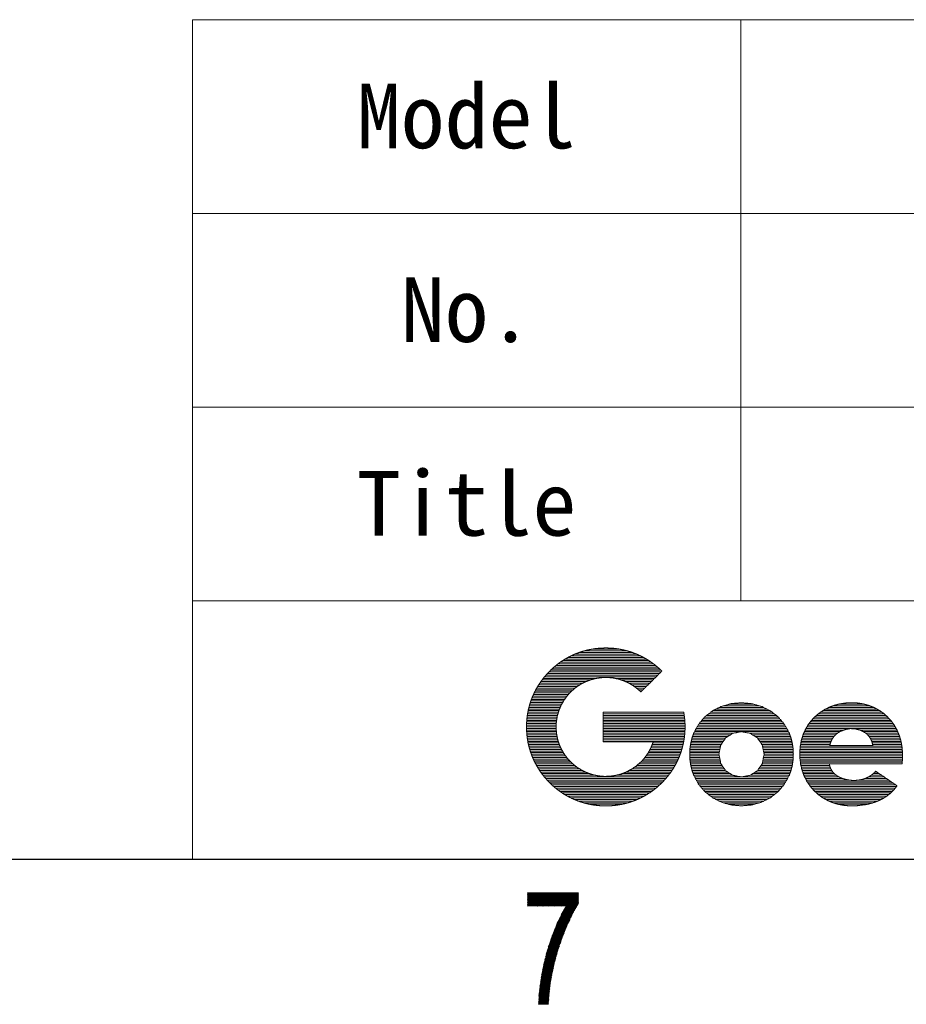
# Model space of a CAD drawing. Header units: millimetres. Extents: x 0 to 420, y 0 to 297.
# Tile 21 of 44: x 309 to 336, y 5 to 36. Entities that reach past the tile are written whole.
import ezdxf

# ---------------------------------------------------------------- set-up
doc = ezdxf.new("R2010")
doc.units = ezdxf.units.MM
doc.layers.add('1', color=7, linetype='Continuous', true_color=0xffffff)
doc.layers.add('171', color=7, linetype='Continuous', true_color=0xffffff)
doc.styles.add('仿宋', font='simfang.ttf')

# ---------------------------------------------------------------- blocks, each defined once
blk = doc.blocks.new('TabularNote1')
at = {"layer": '1', "color": 250, "linetype": 'Continuous', "lineweight": 18}
for p, q in [((314, 36), (331, 36)), ((314, 36), (314, 30)), ((331, 36), (331, 30)), ((331, 36), (367, 36)), ((314, 30), (331, 30)), ((314, 30), (314, 24)), ((331, 30), (367, 30)), ((331, 30), (331, 24)), ((314, 24), (331, 24)), ((314, 24), (314, 18)), ((331, 24), (367, 24)), ((331, 24), (331, 18)), ((314, 18), (331, 18)), ((331, 18), (367, 18))]:
    blk.add_line(p, q, dxfattribs=at)
at = {"layer": '171', "color": 250, "linetype": 'Continuous', "lineweight": 13, "char_height": 2, "attachment_point": 5, "line_spacing_factor": 1.150119, "style": '仿宋'}
for s, insert in [('Model', (322.5, 33)), ('No.', (322.5, 27)), ('Title', (322.5, 21))]:
    blk.add_mtext(s, dxfattribs=dict(at, insert=insert))
blk = doc.blocks.new('TabularNote4')
at = {"layer": '1', "color": 250, "linetype": 'Continuous', "lineweight": 18}
for p, q in [((314, 18), (367, 18)), ((314, 18), (314, 10)), ((314, 10), (367, 10))]:
    blk.add_line(p, q, dxfattribs=at)

msp = doc.modelspace()

# ---------------------------------------------------------------- linework, layer by layer
at = {"layer": '1', "color": 18, "linetype": 'Continuous', "lineweight": 13}
for p, q in [((326.358, 16.496), (327.268, 16.496)), ((325.559, 16.196), (328.068, 16.196)), ((325.648, 16.246), (327.981, 16.246)), ((325.747, 16.296), (327.884, 16.296)), ((325.858, 16.346), (327.772, 16.346)), ((325.987, 16.396), (327.642, 16.396)), ((326.145, 16.446), (327.487, 16.446)), ((325.155, 15.896), (328.474, 15.896)), ((325.211, 15.946), (328.417, 15.946)), ((325.272, 15.996), (328.358, 15.996)), ((325.336, 16.046), (328.292, 16.046)), ((325.404, 16.096), (328.224, 16.096)), ((325.479, 16.146), (328.15, 16.146)), ((324.876, 15.596), (326.516, 15.596)), ((324.916, 15.646), (328.376, 15.646)), ((324.959, 15.696), (328.426, 15.696)), ((325.004, 15.746), (328.476, 15.746)), ((325.052, 15.796), (328.527, 15.796)), ((325.101, 15.846), (328.527, 15.846)), ((327.104, 15.596), (328.325, 15.596)), ((324.674, 15.296), (325.863, 15.296)), ((324.704, 15.346), (325.932, 15.346)), ((324.734, 15.396), (326.006, 15.396)), ((324.767, 15.446), (326.097, 15.446)), ((324.801, 15.496), (326.197, 15.496)), ((324.838, 15.546), (326.328, 15.546)), ((327.297, 15.546), (328.275, 15.546)), ((327.431, 15.496), (328.225, 15.496)), ((327.534, 15.446), (328.175, 15.446)), ((327.62, 15.396), (328.124, 15.396)), ((327.699, 15.346), (328.074, 15.346)), ((327.764, 15.296), (328.024, 15.296)), ((324.511, 14.946), (325.537, 14.946)), ((324.529, 14.996), (325.573, 14.996)), ((324.55, 15.046), (325.61, 15.046)), ((324.572, 15.096), (325.654, 15.096)), ((324.595, 15.146), (325.699, 15.146)), ((324.621, 15.196), (325.747, 15.196)), ((324.646, 15.246), (325.805, 15.246)), ((327.825, 15.246), (327.974, 15.246)), ((327.882, 15.196), (327.923, 15.196)), ((324.42, 14.646), (325.38, 14.646)), ((324.432, 14.696), (325.401, 14.696)), ((324.445, 14.746), (325.421, 14.746)), ((324.46, 14.796), (325.448, 14.796)), ((324.476, 14.846), (325.476, 14.846)), ((324.492, 14.896), (325.504, 14.896)), ((330.234, 14.646), (331.805, 14.646)), ((330.334, 14.696), (331.705, 14.696)), ((330.461, 14.746), (331.577, 14.746)), ((330.638, 14.796), (331.399, 14.796)), ((333.633, 14.646), (335.216, 14.646)), ((333.732, 14.696), (335.121, 14.696)), ((333.863, 14.746), (334.995, 14.746)), ((334.037, 14.796), (334.825, 14.796)), ((324.37, 14.346), (325.298, 14.346)), ((324.376, 14.396), (325.306, 14.396)), ((324.382, 14.446), (325.317, 14.446)), ((324.39, 14.496), (325.331, 14.496)), ((324.399, 14.546), (325.345, 14.546)), ((324.409, 14.596), (325.359, 14.596)), ((326.729, 14.546), (329.23, 14.546)), ((326.729, 14.496), (329.239, 14.496)), ((326.729, 14.446), (329.247, 14.446)), ((326.729, 14.396), (329.253, 14.396)), ((326.729, 14.346), (329.259, 14.346)), ((329.837, 14.346), (332.204, 14.346)), ((329.88, 14.396), (332.161, 14.396)), ((329.939, 14.446), (332.102, 14.446)), ((330.003, 14.496), (332.037, 14.496)), ((330.068, 14.546), (331.972, 14.546)), ((330.134, 14.596), (331.905, 14.596)), ((333.24, 14.346), (335.599, 14.346)), ((333.288, 14.396), (335.553, 14.396)), ((333.343, 14.446), (335.499, 14.446)), ((333.403, 14.496), (335.441, 14.496)), ((333.469, 14.546), (335.375, 14.546)), ((333.546, 14.596), (335.302, 14.596)), ((324.357, 14.096), (325.276, 14.096)), ((324.357, 14.046), (325.276, 14.046)), ((324.358, 14.146), (325.278, 14.146)), ((324.359, 14.196), (325.28, 14.196)), ((324.362, 14.246), (325.282, 14.246)), ((324.365, 14.296), (325.29, 14.296)), ((326.729, 14.296), (329.263, 14.296)), ((326.729, 14.246), (329.267, 14.246)), ((326.729, 14.196), (329.269, 14.196)), ((326.729, 14.146), (329.271, 14.146)), ((326.729, 14.096), (329.272, 14.096)), ((326.729, 14.046), (329.271, 14.046)), ((329.621, 14.046), (332.422, 14.046)), ((329.648, 14.096), (332.394, 14.096)), ((329.675, 14.146), (332.367, 14.146)), ((329.708, 14.196), (332.333, 14.196)), ((329.751, 14.246), (332.29, 14.246)), ((329.794, 14.296), (332.247, 14.296)), ((333.022, 14.046), (335.813, 14.046)), ((333.052, 14.096), (335.785, 14.096)), ((333.081, 14.146), (335.756, 14.146)), ((333.116, 14.196), (335.72, 14.196)), ((333.155, 14.246), (335.684, 14.246)), ((333.193, 14.296), (335.645, 14.296)), ((324.359, 13.996), (325.28, 13.996)), ((324.361, 13.946), (325.283, 13.946)), ((324.364, 13.896), (325.287, 13.896)), ((324.369, 13.846), (325.296, 13.846)), ((324.375, 13.796), (325.305, 13.796)), ((324.381, 13.746), (325.315, 13.746)), ((326.729, 13.996), (329.27, 13.996)), ((326.729, 13.946), (329.267, 13.946)), ((326.729, 13.896), (329.264, 13.896)), ((326.729, 13.846), (329.259, 13.846)), ((326.729, 13.796), (329.253, 13.796)), ((326.729, 13.746), (329.247, 13.746)), ((329.487, 13.746), (330.525, 13.746)), ((329.504, 13.796), (330.597, 13.796)), ((329.522, 13.846), (330.675, 13.846)), ((329.54, 13.896), (330.756, 13.896)), ((329.566, 13.946), (332.477, 13.946)), ((329.593, 13.996), (332.449, 13.996)), ((331.285, 13.896), (332.503, 13.896)), ((331.367, 13.846), (332.521, 13.846)), ((331.445, 13.796), (332.539, 13.796)), ((331.518, 13.746), (332.556, 13.746)), ((332.899, 13.746), (333.853, 13.746)), ((332.914, 13.796), (333.889, 13.796)), ((332.93, 13.846), (333.935, 13.846)), ((332.951, 13.896), (333.995, 13.896)), ((332.973, 13.946), (334.072, 13.946)), ((332.995, 13.996), (334.193, 13.996)), ((334.693, 13.996), (335.841, 13.996)), ((334.793, 13.946), (335.863, 13.946)), ((334.875, 13.896), (335.884, 13.896)), ((334.931, 13.846), (335.905, 13.846)), ((334.976, 13.796), (335.922, 13.796)), ((335.01, 13.746), (335.937, 13.746)), ((324.389, 13.696), (325.326, 13.696)), ((324.397, 13.646), (325.342, 13.646)), ((324.407, 13.596), (325.359, 13.596)), ((324.418, 13.546), (325.375, 13.546)), ((324.43, 13.496), (325.397, 13.496)), ((324.443, 13.446), (325.419, 13.446)), ((326.729, 13.696), (329.24, 13.696)), ((326.729, 13.646), (329.231, 13.646)), ((328.212, 13.446), (329.186, 13.446)), ((328.233, 13.496), (329.198, 13.496)), ((328.254, 13.546), (329.21, 13.546)), ((328.272, 13.596), (329.222, 13.596)), ((329.427, 13.446), (330.362, 13.446)), ((329.435, 13.496), (330.372, 13.496)), ((329.442, 13.546), (330.389, 13.546)), ((329.449, 13.596), (330.423, 13.596)), ((329.462, 13.646), (330.457, 13.646)), ((329.474, 13.696), (330.491, 13.696)), ((331.552, 13.696), (332.569, 13.696)), ((331.587, 13.646), (332.582, 13.646)), ((331.621, 13.596), (332.594, 13.596)), ((331.655, 13.546), (332.602, 13.546)), ((331.672, 13.496), (332.609, 13.496)), ((331.682, 13.446), (332.617, 13.446)), ((332.839, 13.446), (336, 13.446)), ((332.843, 13.496), (335.993, 13.496)), ((332.852, 13.546), (333.766, 13.546)), ((332.862, 13.596), (333.78, 13.596)), ((332.871, 13.646), (333.799, 13.646)), ((332.883, 13.696), (333.822, 13.696)), ((335.036, 13.696), (335.952, 13.696)), ((335.059, 13.646), (335.966, 13.646)), ((335.072, 13.596), (335.975, 13.596)), ((335.084, 13.546), (335.984, 13.546)), ((324.458, 13.396), (325.442, 13.396)), ((324.472, 13.346), (325.47, 13.346)), ((324.49, 13.296), (325.5, 13.296)), ((324.507, 13.246), (325.531, 13.246)), ((324.526, 13.196), (325.566, 13.196)), ((324.547, 13.146), (325.605, 13.146)), ((328.025, 13.146), (329.082, 13.146)), ((328.063, 13.196), (329.103, 13.196)), ((328.098, 13.246), (329.121, 13.246)), ((328.13, 13.296), (329.139, 13.296)), ((328.16, 13.346), (329.156, 13.346)), ((328.186, 13.396), (329.171, 13.396)), ((329.416, 13.246), (330.323, 13.246)), ((329.418, 13.296), (330.333, 13.296)), ((329.418, 13.196), (330.333, 13.196)), ((329.42, 13.346), (330.342, 13.346)), ((329.42, 13.146), (330.342, 13.146)), ((329.423, 13.396), (330.352, 13.396)), ((331.692, 13.396), (332.621, 13.396)), ((331.701, 13.346), (332.623, 13.346)), ((331.701, 13.146), (332.623, 13.146)), ((331.711, 13.296), (332.626, 13.296)), ((331.711, 13.196), (332.626, 13.196)), ((331.721, 13.246), (332.628, 13.246)), ((332.828, 13.296), (336.011, 13.296)), ((332.829, 13.246), (336.013, 13.246)), ((332.83, 13.196), (336.013, 13.196)), ((332.831, 13.346), (336.007, 13.346)), ((332.832, 13.146), (336.011, 13.146)), ((332.835, 13.396), (336.003, 13.396)), ((324.568, 13.096), (325.644, 13.096)), ((324.591, 13.046), (325.691, 13.046)), ((324.616, 12.996), (325.741, 12.996)), ((324.641, 12.946), (325.793, 12.946)), ((324.67, 12.896), (325.855, 12.896)), ((324.698, 12.846), (325.917, 12.846)), ((327.708, 12.846), (328.93, 12.846)), ((327.776, 12.896), (328.959, 12.896)), ((327.833, 12.946), (328.987, 12.946)), ((327.89, 12.996), (329.012, 12.996)), ((327.94, 13.046), (329.038, 13.046)), ((327.984, 13.096), (329.06, 13.096)), ((329.423, 13.096), (330.352, 13.096)), ((329.427, 13.046), (330.361, 13.046)), ((329.435, 12.996), (330.371, 12.996)), ((329.442, 12.946), (330.386, 12.946)), ((329.45, 12.896), (330.419, 12.896)), ((329.462, 12.846), (330.453, 12.846)), ((331.59, 12.846), (332.581, 12.846)), ((331.624, 12.896), (332.594, 12.896)), ((331.658, 12.946), (332.602, 12.946)), ((331.673, 12.996), (332.609, 12.996)), ((331.682, 13.046), (332.616, 13.046)), ((331.692, 13.096), (332.621, 13.096)), ((332.834, 13.096), (336.009, 13.096)), ((332.841, 13.046), (336.006, 13.046)), ((332.848, 12.996), (336.003, 12.996)), ((332.855, 12.946), (336, 12.946)), ((332.863, 12.896), (333.755, 12.896)), ((332.876, 12.846), (333.768, 12.846)), ((324.729, 12.796), (325.996, 12.796)), ((324.762, 12.746), (326.076, 12.746)), ((324.795, 12.696), (326.182, 12.696)), ((324.832, 12.646), (326.308, 12.646)), ((324.869, 12.596), (326.488, 12.596)), ((324.91, 12.546), (328.719, 12.546)), ((327.147, 12.596), (328.759, 12.596)), ((327.323, 12.646), (328.797, 12.646)), ((327.452, 12.696), (328.834, 12.696)), ((327.548, 12.746), (328.867, 12.746)), ((327.635, 12.796), (328.9, 12.796)), ((329.475, 12.796), (330.487, 12.796)), ((329.487, 12.746), (330.521, 12.746)), ((329.504, 12.696), (330.589, 12.696)), ((329.522, 12.646), (330.667, 12.646)), ((329.54, 12.596), (330.745, 12.596)), ((329.566, 12.546), (330.999, 12.546)), ((331.038, 12.546), (332.476, 12.546)), ((331.296, 12.596), (332.502, 12.596)), ((331.375, 12.646), (332.521, 12.646)), ((331.454, 12.696), (332.539, 12.696)), ((331.522, 12.746), (332.556, 12.746)), ((331.556, 12.796), (332.569, 12.796)), ((332.888, 12.796), (333.789, 12.796)), ((332.901, 12.746), (333.817, 12.746)), ((332.918, 12.696), (333.853, 12.696)), ((332.937, 12.646), (333.9, 12.646)), ((332.956, 12.596), (333.96, 12.596)), ((332.977, 12.546), (334.039, 12.546)), ((334.963, 12.546), (335.435, 12.546)), ((335.042, 12.596), (335.361, 12.596)), ((335.102, 12.646), (335.288, 12.646)), ((335.153, 12.696), (335.214, 12.696)), ((324.951, 12.496), (328.677, 12.496)), ((324.996, 12.446), (328.633, 12.446)), ((325.043, 12.396), (328.585, 12.396)), ((325.093, 12.346), (328.536, 12.346)), ((325.146, 12.296), (328.482, 12.296)), ((325.202, 12.246), (328.427, 12.246)), ((329.594, 12.496), (332.449, 12.496)), ((329.621, 12.446), (332.421, 12.446)), ((329.648, 12.396), (332.394, 12.396)), ((329.676, 12.346), (332.366, 12.346)), ((329.709, 12.296), (332.333, 12.296)), ((329.751, 12.246), (332.29, 12.246)), ((333.003, 12.496), (334.15, 12.496)), ((333.029, 12.446), (334.359, 12.446)), ((333.056, 12.396), (335.655, 12.396)), ((333.089, 12.346), (335.729, 12.346)), ((333.123, 12.296), (335.803, 12.296)), ((333.159, 12.246), (335.825, 12.246)), ((334.659, 12.446), (335.582, 12.446)), ((334.852, 12.496), (335.508, 12.496)), ((325.261, 12.196), (328.367, 12.196)), ((325.325, 12.146), (328.304, 12.146)), ((325.392, 12.096), (328.236, 12.096)), ((325.467, 12.046), (328.162, 12.046)), ((325.546, 11.996), (328.084, 11.996)), ((325.632, 11.946), (327.996, 11.946)), ((325.729, 11.896), (327.899, 11.896)), ((329.794, 12.196), (332.248, 12.196)), ((329.836, 12.146), (332.205, 12.146)), ((329.879, 12.096), (332.162, 12.096)), ((329.937, 12.046), (332.103, 12.046)), ((330.001, 11.996), (332.039, 11.996)), ((330.065, 11.946), (331.975, 11.946)), ((330.13, 11.896), (331.91, 11.896)), ((333.202, 12.196), (335.787, 12.196)), ((333.245, 12.146), (335.744, 12.146)), ((333.295, 12.096), (335.698, 12.096)), ((333.349, 12.046), (335.646, 12.046)), ((333.407, 11.996), (335.586, 11.996)), ((333.475, 11.946), (335.518, 11.946)), ((333.548, 11.896), (335.441, 11.896)), ((325.838, 11.846), (327.79, 11.846)), ((325.964, 11.796), (327.665, 11.796)), ((326.116, 11.746), (327.513, 11.746)), ((326.314, 11.696), (327.315, 11.696)), ((330.229, 11.846), (331.81, 11.846)), ((330.328, 11.796), (331.71, 11.796)), ((330.449, 11.746), (331.589, 11.746)), ((330.625, 11.696), (331.413, 11.696)), ((333.634, 11.846), (335.351, 11.846)), ((333.736, 11.796), (335.243, 11.796)), ((333.857, 11.746), (335.106, 11.746)), ((334.024, 11.696), (334.919, 11.696)), ((324.392, 8.955), (324.385, 8.944)), ((324.385, 8.893), (324.421, 8.955)), ((324.45, 8.955), (324.385, 8.842)), ((324.385, 8.791), (324.48, 8.955)), ((324.509, 8.955), (324.385, 8.741)), ((324.385, 8.69), (324.538, 8.955)), ((324.568, 8.955), (324.385, 8.639)), ((324.385, 8.588), (324.597, 8.955)), ((325.971, 8.954), (324.385, 8.954)), ((324.385, 8.929), (325.971, 8.929)), ((324.596, 8.542), (324.385, 8.907)), ((325.971, 8.904), (324.385, 8.904)), ((324.385, 8.878), (325.971, 8.878)), ((324.385, 8.856), (324.567, 8.542)), ((325.971, 8.853), (324.385, 8.853)), ((324.387, 8.955), (324.626, 8.542)), ((324.626, 8.955), (324.388, 8.542)), ((324.655, 8.542), (324.417, 8.955)), ((324.417, 8.542), (324.656, 8.955)), ((324.446, 8.955), (324.684, 8.542)), ((324.685, 8.955), (324.447, 8.542)), ((324.714, 8.542), (324.475, 8.955)), ((324.476, 8.542), (324.714, 8.955)), ((324.505, 8.955), (324.743, 8.542)), ((324.744, 8.955), (324.505, 8.542)), ((324.772, 8.542), (324.534, 8.955)), ((324.535, 8.542), (324.773, 8.955)), ((324.563, 8.955), (324.802, 8.542)), ((324.802, 8.955), (324.564, 8.542)), ((324.831, 8.542), (324.593, 8.955)), ((324.593, 8.542), (324.832, 8.955)), ((324.622, 8.955), (324.86, 8.542)), ((324.861, 8.955), (324.622, 8.542)), ((324.89, 8.542), (324.651, 8.955)), ((324.652, 8.542), (324.89, 8.955)), ((324.681, 8.955), (324.919, 8.542)), ((324.92, 8.955), (324.681, 8.542)), ((324.948, 8.542), (324.71, 8.955)), ((324.711, 8.542), (324.949, 8.955)), ((324.739, 8.955), (324.978, 8.542)), ((324.978, 8.955), (324.74, 8.542)), ((325.007, 8.542), (324.769, 8.955)), ((324.769, 8.542), (325.008, 8.955)), ((324.798, 8.955), (325.036, 8.542)), ((325.037, 8.955), (324.799, 8.542)), ((325.066, 8.542), (324.827, 8.955)), ((324.828, 8.542), (325.066, 8.955)), ((324.857, 8.955), (325.095, 8.542)), ((325.096, 8.955), (324.857, 8.542)), ((325.124, 8.542), (324.886, 8.955)), ((324.887, 8.542), (325.125, 8.955)), ((324.915, 8.955), (325.154, 8.542)), ((325.154, 8.955), (324.916, 8.542)), ((325.183, 8.542), (324.945, 8.955)), ((324.945, 8.542), (325.184, 8.955)), ((324.974, 8.955), (325.212, 8.542)), ((325.213, 8.955), (324.975, 8.542)), ((325.971, 8.846), (325.002, 7.166)), ((325.242, 8.542), (325.003, 8.955)), ((325.004, 8.542), (325.242, 8.955)), ((325.033, 8.955), (325.271, 8.542)), ((325.272, 8.955), (325.033, 8.542)), ((325.033, 7.272), (325.971, 8.896)), ((325.3, 8.542), (325.062, 8.955)), ((325.063, 8.542), (325.301, 8.955)), ((325.971, 8.947), (325.068, 7.383)), ((325.091, 8.955), (325.33, 8.542)), ((325.33, 8.955), (325.092, 8.542)), ((325.113, 7.511), (325.946, 8.955)), ((325.359, 8.542), (325.121, 8.955)), ((325.121, 8.542), (325.36, 8.955)), ((325.15, 8.955), (325.388, 8.542)), ((325.389, 8.955), (325.151, 8.542)), ((325.917, 8.955), (325.16, 7.643)), ((325.418, 8.542), (325.179, 8.955)), ((325.18, 8.542), (325.418, 8.955)), ((325.209, 8.955), (325.447, 8.542)), ((325.448, 8.955), (325.209, 8.542)), ((325.228, 7.812), (325.888, 8.955)), ((325.476, 8.542), (325.238, 8.955)), ((325.239, 8.542), (325.477, 8.955)), ((325.267, 8.955), (325.506, 8.542)), ((325.506, 8.955), (325.268, 8.542)), ((325.535, 8.542), (325.297, 8.955)), ((325.297, 8.542), (325.536, 8.955)), ((325.858, 8.955), (325.301, 7.989)), ((325.326, 8.955), (325.564, 8.542)), ((325.565, 8.955), (325.327, 8.542)), ((325.763, 8.249), (325.355, 8.955)), ((325.356, 8.542), (325.594, 8.955)), ((325.385, 8.955), (325.776, 8.277)), ((325.624, 8.955), (325.385, 8.542)), ((325.79, 8.304), (325.414, 8.955)), ((325.415, 8.542), (325.653, 8.955)), ((325.432, 8.267), (325.829, 8.955)), ((325.443, 8.955), (325.803, 8.332)), ((325.682, 8.955), (325.444, 8.542)), ((325.817, 8.359), (325.473, 8.955)), ((325.473, 8.542), (325.712, 8.955)), ((325.502, 8.955), (325.832, 8.384)), ((325.741, 8.955), (325.503, 8.542)), ((325.846, 8.409), (325.531, 8.955)), ((325.532, 8.542), (325.77, 8.955)), ((325.561, 8.955), (325.861, 8.434)), ((325.8, 8.955), (325.561, 8.542)), ((325.876, 8.459), (325.59, 8.955)), ((325.619, 8.955), (325.891, 8.484)), ((325.906, 8.509), (325.649, 8.955)), ((325.678, 8.955), (325.921, 8.535)), ((325.935, 8.56), (325.707, 8.955)), ((325.737, 8.955), (325.95, 8.585)), ((325.965, 8.61), (325.766, 8.955)), ((325.795, 8.955), (325.971, 8.65)), ((325.971, 8.701), (325.825, 8.955)), ((325.854, 8.955), (325.971, 8.751)), ((325.971, 8.802), (325.883, 8.955)), ((325.913, 8.955), (325.971, 8.853)), ((325.971, 8.904), (325.942, 8.955)), ((324.385, 8.827), (325.971, 8.827)), ((324.538, 8.542), (324.385, 8.806)), ((325.971, 8.802), (324.385, 8.802)), ((324.385, 8.777), (325.971, 8.777)), ((324.385, 8.755), (324.508, 8.542)), ((325.971, 8.751), (324.385, 8.751)), ((324.385, 8.726), (325.971, 8.726)), ((324.479, 8.542), (324.385, 8.704)), ((325.971, 8.7), (324.385, 8.7)), ((324.385, 8.675), (325.971, 8.675)), ((324.385, 8.653), (324.45, 8.542)), ((325.971, 8.65), (324.385, 8.65)), ((324.385, 8.624), (325.971, 8.624)), ((324.42, 8.542), (324.385, 8.602)), ((325.959, 8.599), (324.385, 8.599)), ((324.385, 8.573), (325.944, 8.573)), ((324.385, 8.552), (324.391, 8.542)), ((325.929, 8.548), (324.385, 8.548)), ((325.971, 8.642), (324.903, 6.791)), ((324.926, 6.882), (325.971, 8.693)), ((325.971, 8.744), (324.948, 6.972)), ((324.971, 7.062), (325.971, 8.795)), ((325.606, 7.911), (325.418, 8.237)), ((325.76, 8.243), (325.421, 8.243)), ((325.431, 8.265), (325.618, 7.94)), ((325.433, 8.269), (325.772, 8.269)), ((325.631, 7.97), (325.445, 8.291)), ((325.785, 8.294), (325.447, 8.294)), ((325.459, 8.317), (325.643, 7.999)), ((325.461, 8.319), (325.797, 8.319)), ((325.655, 8.029), (325.474, 8.343)), ((325.81, 8.345), (325.475, 8.345)), ((325.488, 8.369), (325.668, 8.057)), ((325.489, 8.37), (325.823, 8.37)), ((325.838, 8.396), (325.503, 8.396)), ((325.682, 8.085), (325.503, 8.394)), ((325.517, 8.42), (325.695, 8.112)), ((325.518, 8.421), (325.853, 8.421)), ((325.709, 8.139), (325.532, 8.446)), ((325.868, 8.446), (325.532, 8.446)), ((325.546, 8.472), (325.722, 8.167)), ((325.546, 8.472), (325.883, 8.472)), ((325.899, 8.497), (325.56, 8.497)), ((325.736, 8.194), (325.561, 8.498)), ((325.575, 8.523), (325.749, 8.222)), ((325.575, 8.523), (325.914, 8.523)), ((324.886, 6.712), (325.699, 8.12)), ((325.617, 7.938), (325.279, 7.938)), ((325.484, 7.613), (325.286, 7.957)), ((325.289, 7.964), (325.628, 7.964)), ((325.299, 7.985), (325.496, 7.645)), ((325.639, 7.989), (325.301, 7.989)), ((325.507, 7.676), (325.312, 8.013)), ((325.313, 8.015), (325.649, 8.015)), ((325.325, 8.041), (325.519, 7.705)), ((325.66, 8.04), (325.325, 8.04)), ((325.337, 8.065), (325.672, 8.065)), ((325.532, 7.735), (325.339, 8.069)), ((325.685, 8.091), (325.349, 8.091)), ((325.352, 8.097), (325.544, 7.764)), ((325.361, 8.116), (325.697, 8.116)), ((325.556, 7.793), (325.365, 8.125)), ((325.71, 8.142), (325.373, 8.142)), ((325.378, 8.153), (325.569, 7.823)), ((325.385, 8.167), (325.722, 8.167)), ((325.581, 7.852), (325.391, 8.181)), ((325.735, 8.192), (325.397, 8.192)), ((325.405, 8.209), (325.594, 7.882)), ((325.409, 8.218), (325.747, 8.218)), ((324.853, 6.553), (325.522, 7.712)), ((325.601, 7.899), (324.869, 6.632)), ((325.154, 7.628), (325.363, 7.265)), ((325.492, 7.634), (325.156, 7.634)), ((325.166, 7.659), (325.501, 7.659)), ((325.373, 7.298), (325.166, 7.657)), ((325.511, 7.684), (325.176, 7.684)), ((325.178, 7.687), (325.384, 7.33)), ((325.187, 7.71), (325.521, 7.71)), ((325.394, 7.363), (325.19, 7.717)), ((325.532, 7.735), (325.197, 7.735)), ((325.202, 7.747), (325.405, 7.395)), ((325.207, 7.761), (325.543, 7.761)), ((325.416, 7.426), (325.214, 7.777)), ((325.553, 7.786), (325.217, 7.786)), ((325.226, 7.807), (325.428, 7.458)), ((325.228, 7.811), (325.564, 7.811)), ((325.439, 7.489), (325.238, 7.837)), ((325.575, 7.837), (325.238, 7.837)), ((325.248, 7.862), (325.585, 7.862)), ((325.25, 7.867), (325.45, 7.52)), ((325.596, 7.888), (325.258, 7.888)), ((325.462, 7.551), (325.262, 7.897)), ((325.269, 7.913), (325.607, 7.913)), ((325.274, 7.927), (325.473, 7.582)), ((324.826, 6.405), (325.417, 7.428)), ((325.467, 7.565), (324.838, 6.476)), ((325.383, 7.329), (325.051, 7.329)), ((325.273, 6.963), (325.054, 7.342)), ((325.058, 7.354), (325.391, 7.354)), ((325.065, 7.374), (325.282, 6.998)), ((325.399, 7.38), (325.067, 7.38)), ((325.292, 7.032), (325.076, 7.406)), ((325.076, 7.405), (325.409, 7.405)), ((325.418, 7.43), (325.085, 7.43)), ((325.087, 7.437), (325.301, 7.067)), ((325.094, 7.456), (325.427, 7.456)), ((325.311, 7.101), (325.098, 7.469)), ((325.436, 7.481), (325.102, 7.481)), ((325.109, 7.501), (325.322, 7.133)), ((325.111, 7.507), (325.445, 7.507)), ((325.332, 7.166), (325.12, 7.533)), ((325.455, 7.532), (325.12, 7.532)), ((325.129, 7.557), (325.464, 7.557)), ((325.131, 7.564), (325.342, 7.199)), ((325.473, 7.583), (325.138, 7.583)), ((325.353, 7.232), (325.142, 7.596)), ((325.147, 7.608), (325.482, 7.608)), ((325.305, 7.082), (324.791, 6.192)), ((324.803, 6.263), (325.341, 7.195)), ((325.376, 7.307), (324.815, 6.334)), ((325.289, 7.024), (324.961, 7.024)), ((324.965, 7.039), (325.193, 6.644)), ((324.968, 7.049), (325.296, 7.049)), ((325.303, 7.075), (324.974, 7.075)), ((325.201, 6.681), (324.974, 7.074)), ((324.982, 7.1), (325.311, 7.1)), ((324.984, 7.108), (325.21, 6.718)), ((325.319, 7.126), (324.99, 7.126)), ((325.218, 6.754), (324.994, 7.141)), ((324.997, 7.151), (325.327, 7.151)), ((325.004, 7.175), (325.226, 6.79)), ((325.335, 7.176), (325.005, 7.176)), ((325.012, 7.202), (325.343, 7.202)), ((325.236, 6.825), (325.014, 7.208)), ((325.351, 7.227), (325.02, 7.227)), ((325.024, 7.242), (325.245, 6.859)), ((325.028, 7.253), (325.359, 7.253)), ((325.254, 6.894), (325.034, 7.275)), ((325.367, 7.278), (325.035, 7.278)), ((325.043, 7.303), (325.375, 7.303)), ((325.044, 7.308), (325.264, 6.928)), ((325.208, 6.71), (324.758, 5.932)), ((324.766, 5.995), (325.228, 6.796)), ((325.254, 6.891), (324.773, 6.058)), ((324.78, 6.122), (325.279, 6.987)), ((325.125, 6.305), (324.887, 6.717)), ((325.21, 6.719), (324.888, 6.719)), ((324.893, 6.745), (325.216, 6.745)), ((324.895, 6.755), (325.132, 6.344)), ((325.221, 6.77), (324.898, 6.77)), ((325.139, 6.383), (324.903, 6.792)), ((324.904, 6.795), (325.228, 6.795)), ((325.235, 6.821), (324.91, 6.821)), ((324.912, 6.827), (325.145, 6.422)), ((324.917, 6.846), (325.242, 6.846)), ((325.152, 6.461), (324.921, 6.862)), ((325.248, 6.872), (324.923, 6.872)), ((324.929, 6.897), (325.255, 6.897)), ((324.93, 6.898), (325.16, 6.498)), ((325.262, 6.922), (324.936, 6.922)), ((325.169, 6.534), (324.938, 6.933)), ((324.942, 6.948), (325.269, 6.948)), ((324.947, 6.968), (325.177, 6.571)), ((325.276, 6.973), (324.949, 6.973)), ((324.955, 6.999), (325.283, 6.999)), ((325.185, 6.608), (324.956, 7.004)), ((324.74, 5.748), (325.152, 6.462)), ((325.171, 6.544), (324.744, 5.805)), ((324.751, 5.869), (325.189, 6.627)), ((325.078, 5.98), (324.828, 6.414)), ((325.144, 6.414), (324.828, 6.414)), ((324.832, 6.44), (325.149, 6.44)), ((324.834, 6.453), (325.083, 6.022)), ((325.153, 6.465), (324.836, 6.465)), ((324.84, 6.491), (325.159, 6.491)), ((325.088, 6.064), (324.841, 6.493)), ((325.164, 6.516), (324.845, 6.516)), ((324.848, 6.53), (325.093, 6.106)), ((324.851, 6.541), (325.17, 6.541)), ((325.098, 6.148), (324.856, 6.568)), ((325.176, 6.567), (324.856, 6.567)), ((324.861, 6.592), (325.182, 6.592)), ((324.864, 6.605), (325.104, 6.188)), ((325.187, 6.618), (324.866, 6.618)), ((324.872, 6.643), (325.193, 6.643)), ((325.111, 6.227), (324.872, 6.642)), ((325.199, 6.668), (324.877, 6.668)), ((324.879, 6.68), (325.118, 6.266)), ((324.882, 6.694), (325.204, 6.694)), ((324.729, 5.526), (325.101, 6.17)), ((325.114, 6.243), (324.732, 5.581)), ((324.735, 5.637), (325.127, 6.316)), ((325.14, 6.389), (324.738, 5.693)), ((325.093, 6.105), (324.744, 5.5)), ((325.093, 6.11), (324.779, 6.11)), ((324.782, 6.137), (325.049, 5.674)), ((324.782, 6.135), (325.097, 6.135)), ((325.1, 6.16), (324.786, 6.16)), ((325.053, 5.719), (324.789, 6.176)), ((324.79, 6.186), (325.104, 6.186)), ((324.795, 6.216), (325.056, 5.764)), ((325.108, 6.211), (324.795, 6.211)), ((324.799, 6.237), (325.113, 6.237)), ((325.059, 5.81), (324.802, 6.255)), ((325.117, 6.262), (324.803, 6.262)), ((324.807, 6.287), (325.122, 6.287)), ((324.808, 6.295), (325.063, 5.854)), ((325.126, 6.313), (324.811, 6.313)), ((324.815, 6.338), (325.131, 6.338)), ((325.068, 5.896), (324.815, 6.334)), ((325.135, 6.364), (324.82, 6.364)), ((324.821, 6.374), (325.073, 5.938)), ((324.824, 6.389), (325.14, 6.389)), ((324.743, 5.798), (324.915, 5.5)), ((325.059, 5.805), (324.744, 5.805)), ((324.747, 5.83), (325.06, 5.83)), ((324.944, 5.5), (324.748, 5.84)), ((325.063, 5.856), (324.75, 5.856)), ((324.753, 5.883), (324.974, 5.5)), ((324.753, 5.881), (325.066, 5.881)), ((325.069, 5.906), (324.756, 5.906)), ((324.758, 5.932), (325.072, 5.932)), ((325.003, 5.5), (324.758, 5.925)), ((325.075, 5.957), (324.761, 5.957)), ((324.763, 5.968), (325.033, 5.5)), ((324.764, 5.983), (325.078, 5.983)), ((325.04, 5.538), (324.767, 6.01)), ((325.081, 6.008), (324.767, 6.008)), ((324.77, 6.033), (325.084, 6.033)), ((324.772, 6.052), (325.043, 5.583)), ((325.087, 6.059), (324.773, 6.059)), ((324.773, 5.5), (325.085, 6.04)), ((324.776, 6.084), (325.09, 6.084)), ((325.046, 5.629), (324.777, 6.095)), ((325.078, 5.976), (324.803, 5.5)), ((324.832, 5.5), (325.07, 5.912)), ((325.062, 5.848), (324.861, 5.5)), ((325.037, 5.5), (324.728, 5.5)), ((324.729, 5.525), (325.039, 5.525)), ((324.729, 5.518), (324.739, 5.5)), ((324.768, 5.5), (324.731, 5.565)), ((325.041, 5.551), (324.731, 5.551)), ((324.732, 5.576), (325.043, 5.576)), ((325.044, 5.602), (324.733, 5.602)), ((324.734, 5.627), (325.046, 5.627)), ((324.734, 5.611), (324.798, 5.5)), ((324.827, 5.5), (324.736, 5.658)), ((325.048, 5.652), (324.736, 5.652)), ((324.737, 5.678), (325.05, 5.678)), ((324.738, 5.705), (324.856, 5.5)), ((325.051, 5.703), (324.738, 5.703)), ((324.739, 5.729), (325.053, 5.729)), ((325.055, 5.754), (324.741, 5.754)), ((324.886, 5.5), (324.741, 5.751)), ((324.742, 5.779), (325.057, 5.779)), ((324.891, 5.5), (325.058, 5.789)), ((325.053, 5.732), (324.92, 5.5)), ((324.949, 5.5), (325.049, 5.674)), ((325.045, 5.616), (324.978, 5.5)), ((325.008, 5.5), (325.041, 5.558))]:
    msp.add_line(p, q, dxfattribs=at)
at = {"layer": '1', "color": 18, "linetype": 'Continuous', "lineweight": 25}
msp.add_line((10, 10), (410, 10), dxfattribs=at)
at = {"layer": '1', "color": 18, "linetype": 'Continuous', "lineweight": 18}
for points, knots in [([(329.23, 14.549), (329.22, 14.549), (329.19, 14.549), (329.167, 14.549), (329.112, 14.549), (329.081, 14.549), (329.003, 14.549), (328.913, 14.549), (328.811, 14.549), (328.699, 14.549), (328.639, 14.549), (328.516, 14.549), (328.318, 14.549), (328.184, 14.549), (327.632, 14.549), (327.373, 14.549), (327.253, 14.549), (327.142, 14.549), (327.04, 14.549), (326.951, 14.549), (326.912, 14.549), (326.843, 14.549), (326.812, 14.549), (326.766, 14.549), (326.738, 14.549), (326.729, 14.549), (326.729, 14.544), (326.729, 14.533), (326.729, 14.516), (326.729, 14.464), (326.729, 14.394), (326.729, 14.309), (326.729, 14.113), (326.729, 13.914), (326.729, 13.824), (326.729, 13.747), (326.729, 13.687), (326.729, 13.665), (326.729, 13.648), (326.729, 13.638), (326.729, 13.637), (326.729, 13.635), (326.736, 13.635), (326.756, 13.635), (326.786, 13.635), (326.826, 13.635), (326.875, 13.635), (326.932, 13.635), (326.996, 13.635), (327.067, 13.635), (327.221, 13.635), (327.392, 13.635), (327.647, 13.635), (327.813, 13.635), (327.964, 13.635), (328.067, 13.635), (328.125, 13.635), (328.176, 13.635), (328.2, 13.635), (328.237, 13.635), (328.265, 13.635), (328.281, 13.635), (328.285, 13.635), (328.286, 13.635), (328.285, 13.633), (328.284, 13.631), (328.28, 13.618), (328.276, 13.605), (328.257, 13.553), (328.215, 13.452), (328.165, 13.355), (328.109, 13.261), (328.045, 13.171), (327.975, 13.085), (327.938, 13.044), (327.896, 13.001), (327.76, 12.882), (327.613, 12.78), (327.455, 12.697), (327.29, 12.633), (327.117, 12.589), (326.939, 12.564), (326.757, 12.56), (326.577, 12.577), (326.402, 12.614), (326.234, 12.671), (326.073, 12.748), (325.922, 12.842), (325.781, 12.955), (325.653, 13.085), (325.543, 13.226), (325.45, 13.378), (325.377, 13.54), (325.322, 13.708), (325.288, 13.883), (325.274, 14.063), (325.282, 14.244), (325.309, 14.421), (325.357, 14.592), (325.425, 14.755), (325.512, 14.911), (325.616, 15.056), (325.739, 15.19), (325.876, 15.308), (326.024, 15.408), (326.182, 15.491), (326.348, 15.554), (326.521, 15.597), (326.7, 15.621), (326.882, 15.624), (327.062, 15.606), (327.236, 15.567), (327.404, 15.509), (327.564, 15.432), (327.715, 15.336), (327.855, 15.222), (327.888, 15.191), (327.903, 15.176), (327.903, 15.176), (327.904, 15.177), (327.906, 15.179), (327.909, 15.182), (327.919, 15.192), (327.934, 15.206), (327.952, 15.225), (327.999, 15.271), (328.057, 15.329), (328.123, 15.395), (328.266, 15.537), (328.336, 15.607), (328.402, 15.672), (328.459, 15.729), (328.506, 15.775), (328.524, 15.793), (328.538, 15.807), (328.542, 15.812), (328.55, 15.819), (328.552, 15.821), (328.552, 15.822), (328.552, 15.822), (328.552, 15.822), (328.552, 15.822), (328.55, 15.824), (328.548, 15.826), (328.522, 15.851), (328.469, 15.901), (328.36, 15.995), (328.245, 16.082), (328.127, 16.162), (328.004, 16.234), (327.878, 16.299), (327.748, 16.356), (327.616, 16.406), (327.48, 16.448), (327.342, 16.482), (327.201, 16.509), (327.059, 16.527), (326.914, 16.537), (326.769, 16.538), (326.623, 16.531), (326.48, 16.516), (326.339, 16.493), (326.199, 16.462), (326.063, 16.423), (325.929, 16.376), (325.798, 16.321), (325.67, 16.259), (325.546, 16.189), (325.426, 16.112), (325.31, 16.028), (325.199, 15.936), (325.092, 15.838), (324.992, 15.733), (324.898, 15.624), (324.811, 15.51), (324.731, 15.392), (324.659, 15.27), (324.594, 15.144), (324.537, 15.015), (324.487, 14.883), (324.445, 14.748), (324.411, 14.61), (324.385, 14.47), (324.367, 14.327), (324.358, 14.184), (324.357, 14.038), (324.364, 13.894), (324.38, 13.751), (324.403, 13.611), (324.435, 13.472), (324.475, 13.336), (324.523, 13.203), (324.578, 13.073), (324.641, 12.947), (324.711, 12.823), (324.789, 12.704), (324.874, 12.589), (324.966, 12.479), (325.065, 12.373), (325.171, 12.273), (325.281, 12.179), (325.395, 12.093), (325.514, 12.014), (325.637, 11.943), (325.764, 11.879), (325.894, 11.822), (326.027, 11.773), (326.163, 11.732), (326.302, 11.698), (326.443, 11.673), (326.586, 11.656), (326.73, 11.647), (326.876, 11.646), (327.021, 11.654), (327.164, 11.67), (327.305, 11.694), (327.444, 11.726), (327.58, 11.766), (327.714, 11.814), (327.844, 11.869), (327.971, 11.932), (328.095, 12.003), (328.215, 12.08), (328.33, 12.165), (328.441, 12.257), (328.547, 12.356), (328.647, 12.462), (328.741, 12.571), (328.827, 12.686), (328.906, 12.804), (328.977, 12.927), (329.041, 13.053), (329.098, 13.183), (329.146, 13.315), (329.187, 13.451), (329.22, 13.589), (329.245, 13.729), (329.262, 13.871), (329.271, 14.015), (329.272, 14.088), (329.272, 14.118), (329.271, 14.173), (329.265, 14.275), (329.257, 14.366), (329.247, 14.441), (329.239, 14.499), (329.237, 14.509), (329.235, 14.52), (329.234, 14.528), (329.232, 14.536), (329.23, 14.545), (329.23, 14.549)], [0, 0, 0.000362, 0.001412, 0.002254, 0.004225, 0.005355, 0.008138, 0.011387, 0.015049, 0.019068, 0.021228, 0.025672, 0.032782, 0.037609, 0.057451, 0.066756, 0.071062, 0.075064, 0.078705, 0.081931, 0.08331, 0.085804, 0.086919, 0.088569, 0.089584, 0.08991, 0.090056, 0.090452, 0.091078, 0.09294, 0.09548, 0.098537, 0.105558, 0.112715, 0.115942, 0.118719, 0.120886, 0.12169, 0.122281, 0.122639, 0.122692, 0.122745, 0.123017, 0.123714, 0.124801, 0.126244, 0.128008, 0.13006, 0.132364, 0.134887, 0.140451, 0.146572, 0.155757, 0.161704, 0.167152, 0.170839, 0.172949, 0.17478, 0.175621, 0.176974, 0.177962, 0.178549, 0.178683, 0.178708, 0.178786, 0.178864, 0.179357, 0.17985, 0.181822, 0.18576, 0.189697, 0.193641, 0.197599, 0.201577, 0.203576, 0.205717, 0.212227, 0.218661, 0.225053, 0.231436, 0.237844, 0.24431, 0.250858, 0.257356, 0.263786, 0.27018, 0.276571, 0.28299, 0.28947, 0.296008, 0.302469, 0.308867, 0.315237, 0.32161, 0.32802, 0.334501, 0.341015, 0.347446, 0.353828, 0.360194, 0.36658, 0.373018, 0.379545, 0.386051, 0.392486, 0.398882, 0.405272, 0.411688, 0.418161, 0.424711, 0.431203, 0.437625, 0.444013, 0.450399, 0.456816, 0.463298, 0.464934, 0.46571, 0.465729, 0.465748, 0.465881, 0.466015, 0.466524, 0.467254, 0.468185, 0.470568, 0.473512, 0.476856, 0.484095, 0.487669, 0.490995, 0.493914, 0.496263, 0.497174, 0.497882, 0.498124, 0.498486, 0.498607, 0.498617, 0.498627, 0.498629, 0.49863, 0.498733, 0.498837, 0.500146, 0.502757, 0.507949, 0.51311, 0.518244, 0.52336, 0.528463, 0.533562, 0.53866, 0.543767, 0.548887, 0.554026, 0.559193, 0.564393, 0.569632, 0.574853, 0.580037, 0.585191, 0.59032, 0.595433, 0.600536, 0.605634, 0.610736, 0.615847, 0.620974, 0.626124, 0.631304, 0.636521, 0.641744, 0.646925, 0.652073, 0.657195, 0.662296, 0.667385, 0.672467, 0.677549, 0.682638, 0.687741, 0.692864, 0.698014, 0.703199, 0.708418, 0.713611, 0.718768, 0.723896, 0.729002, 0.734093, 0.739177, 0.744258, 0.749345, 0.754443, 0.759559, 0.7647, 0.769874, 0.775086, 0.780311, 0.785498, 0.790654, 0.795786, 0.8009, 0.806004, 0.811103, 0.816203, 0.821313, 0.826438, 0.831584, 0.83676, 0.84197, 0.847212, 0.852422, 0.857597, 0.862743, 0.867868, 0.872977, 0.878078, 0.883176, 0.888277, 0.893389, 0.898517, 0.903668, 0.90885, 0.914069, 0.91929, 0.924471, 0.929617, 0.934738, 0.939837, 0.944925, 0.950006, 0.955087, 0.960176, 0.965279, 0.970403, 0.975555, 0.980741, 0.98335, 0.984443, 0.986408, 0.990091, 0.993354, 0.996089, 0.998184, 0.998571, 0.998957, 0.999242, 0.999527, 0.999879, 1, 1]), ([(331.018, 14.842), (330.699, 14.813), (330.399, 14.729), (330.127, 14.593), (329.889, 14.408), (329.692, 14.178), (329.543, 13.905), (329.489, 13.754), (329.449, 13.594), (329.424, 13.425), (329.416, 13.247), (329.424, 13.07), (329.449, 12.901), (329.489, 12.74), (329.543, 12.589), (329.692, 12.315), (329.889, 12.084), (330.127, 11.898), (330.399, 11.76), (330.699, 11.676), (331.018, 11.646), (331.339, 11.676), (331.639, 11.76), (331.912, 11.898), (332.151, 12.084), (332.349, 12.315), (332.5, 12.589), (332.555, 12.74), (332.595, 12.901), (332.62, 13.07), (332.628, 13.247), (332.62, 13.425), (332.595, 13.594), (332.555, 13.754), (332.5, 13.905), (332.349, 14.178), (332.151, 14.408), (331.912, 14.593), (331.639, 14.729), (331.339, 14.813), (331.018, 14.842)], [0, 0, 0.031713, 0.062433, 0.092497, 0.122277, 0.152231, 0.182928, 0.198791, 0.215114, 0.232003, 0.249571, 0.26713, 0.284027, 0.30037, 0.316264, 0.347041, 0.377081, 0.406933, 0.437044, 0.467784, 0.4995, 0.53128, 0.562113, 0.592324, 0.622273, 0.652387, 0.683212, 0.699119, 0.715469, 0.732369, 0.749928, 0.767496, 0.784388, 0.800718, 0.816595, 0.84734, 0.877368, 0.907245, 0.93741, 0.968222, 1, 1]), ([(334.437, 14.842), (334.253, 14.833), (334.075, 14.806), (333.904, 14.762), (333.741, 14.701), (333.588, 14.623), (333.445, 14.53), (333.314, 14.423), (333.196, 14.301), (333.092, 14.165), (333.004, 14.016), (332.932, 13.854), (332.878, 13.68), (332.843, 13.495), (332.827, 13.299), (332.833, 13.099), (332.86, 12.908), (332.906, 12.728), (332.97, 12.559), (333.051, 12.403), (333.148, 12.259), (333.26, 12.129), (333.385, 12.012), (333.523, 11.911), (333.671, 11.825), (333.83, 11.755), (333.998, 11.702), (334.173, 11.666), (334.354, 11.648), (334.443, 11.646), (334.498, 11.647), (334.609, 11.652), (334.832, 11.679), (334.943, 11.701), (335.052, 11.729), (335.16, 11.764), (335.264, 11.805), (335.365, 11.853), (335.462, 11.908), (335.555, 11.971), (335.641, 12.042), (335.722, 12.12), (335.796, 12.207), (335.831, 12.254), (335.839, 12.266), (335.842, 12.27), (335.842, 12.27), (335.841, 12.27), (335.841, 12.27), (335.84, 12.27), (335.825, 12.281), (335.794, 12.302), (335.749, 12.333), (335.694, 12.37), (335.631, 12.413), (335.358, 12.599), (335.298, 12.639), (335.247, 12.674), (335.208, 12.701), (335.183, 12.717), (335.18, 12.719), (335.177, 12.722), (335.176, 12.722), (335.172, 12.718), (335.138, 12.678), (335.06, 12.608), (334.972, 12.55), (334.876, 12.504), (334.774, 12.47), (334.668, 12.447), (334.561, 12.436), (334.508, 12.434), (334.441, 12.436), (334.301, 12.454), (334.162, 12.491), (334.096, 12.518), (334.033, 12.549), (333.974, 12.586), (333.919, 12.628), (333.87, 12.675), (333.828, 12.728), (333.793, 12.787), (333.766, 12.851), (333.748, 12.921), (333.746, 12.93), (333.745, 12.94), (333.744, 12.946), (333.745, 12.946), (333.752, 12.946), (333.773, 12.946), (333.808, 12.946), (333.857, 12.946), (333.885, 12.946), (333.952, 12.946), (334.03, 12.946), (334.117, 12.946), (334.211, 12.946), (334.313, 12.946), (334.533, 12.946), (334.766, 12.946), (335.236, 12.946), (335.454, 12.946), (335.504, 12.946), (335.601, 12.946), (335.69, 12.946), (335.77, 12.946), (335.84, 12.946), (335.898, 12.946), (335.925, 12.946), (335.964, 12.946), (335.99, 12.946), (335.999, 12.946), (336, 12.953), (336.006, 13.03), (336.013, 13.196), (336.013, 13.215), (336.013, 13.223), (336.013, 13.227), (336.013, 13.235), (336.013, 13.248), (336.013, 13.273), (335.998, 13.469), (335.964, 13.656), (335.911, 13.831), (335.842, 13.995), (335.756, 14.147), (335.655, 14.285), (335.54, 14.41), (335.413, 14.521), (335.273, 14.616), (335.123, 14.696), (334.963, 14.759), (334.795, 14.805), (334.619, 14.833), (334.437, 14.842)], [0, 0, 0.01289, 0.025495, 0.037858, 0.050021, 0.062034, 0.073945, 0.085808, 0.097686, 0.10965, 0.121779, 0.13416, 0.146892, 0.160079, 0.173832, 0.187853, 0.201327, 0.214325, 0.226947, 0.239285, 0.251423, 0.263437, 0.275396, 0.287361, 0.299387, 0.311523, 0.323821, 0.336325, 0.349086, 0.355282, 0.359141, 0.366926, 0.382658, 0.390564, 0.398465, 0.40635, 0.414211, 0.422045, 0.429859, 0.437668, 0.445498, 0.453383, 0.461372, 0.465422, 0.466442, 0.466783, 0.466786, 0.466788, 0.466832, 0.466874, 0.468175, 0.470834, 0.474617, 0.479287, 0.484609, 0.507729, 0.51279, 0.517094, 0.520406, 0.522491, 0.522745, 0.523, 0.523108, 0.523517, 0.527175, 0.534488, 0.541864, 0.549329, 0.556866, 0.564428, 0.571949, 0.575669, 0.580369, 0.590272, 0.600305, 0.605296, 0.61024, 0.615122, 0.619941, 0.624711, 0.62946, 0.634237, 0.639109, 0.644162, 0.644814, 0.645466, 0.645904, 0.645965, 0.646436, 0.64791, 0.650404, 0.653833, 0.655773, 0.660465, 0.665889, 0.671962, 0.678601, 0.685726, 0.701099, 0.717423, 0.750291, 0.765518, 0.76903, 0.775803, 0.782031, 0.787633, 0.792526, 0.796628, 0.798472, 0.801244, 0.80302, 0.803716, 0.804242, 0.809629, 0.82127, 0.822547, 0.823155, 0.82345, 0.823977, 0.824864, 0.826631, 0.840421, 0.853675, 0.866487, 0.878943, 0.891128, 0.903118, 0.914988, 0.926804, 0.93863, 0.950526, 0.962553, 0.974768, 0.987231, 1, 1]), ([(333.757, 13.517), (333.786, 13.619), (333.828, 13.709), (333.88, 13.787), (333.941, 13.853), (334.009, 13.908), (334.083, 13.953), (334.239, 14.014), (334.394, 14.04), (334.543, 14.034), (334.698, 13.995), (334.845, 13.919), (334.912, 13.867), (334.971, 13.804), (335.021, 13.731), (335.059, 13.647), (335.085, 13.551), (335.087, 13.538), (335.089, 13.525), (335.089, 13.521), (335.09, 13.517), (335.089, 13.517), (335.075, 13.517), (335.046, 13.517), (335.002, 13.517), (334.947, 13.517), (334.882, 13.517), (334.804, 13.517), (334.637, 13.517), (334.363, 13.517), (334.097, 13.517), (333.947, 13.517), (333.855, 13.517), (333.81, 13.517), (333.778, 13.517), (333.762, 13.517), (333.757, 13.517)], [0, 0, 0.033456, 0.064556, 0.093999, 0.122333, 0.149944, 0.177034, 0.229607, 0.279129, 0.32596, 0.376167, 0.428379, 0.455024, 0.482115, 0.509969, 0.539092, 0.570169, 0.574257, 0.578345, 0.579727, 0.58111, 0.581396, 0.585795, 0.595028, 0.608577, 0.625926, 0.646544, 0.671054, 0.723519, 0.809467, 0.893343, 0.940284, 0.969408, 0.98356, 0.993483, 0.998661, 1, 1]), ([(331.018, 12.543), (330.751, 12.593), (330.529, 12.735), (330.379, 12.957), (330.323, 13.247), (330.379, 13.532), (330.529, 13.753), (330.751, 13.895), (331.018, 13.946), (331.29, 13.895), (331.514, 13.753), (331.665, 13.532), (331.721, 13.247), (331.665, 12.957), (331.514, 12.735), (331.29, 12.593), (331.018, 12.543)], [0, 0, 0.061934, 0.12172, 0.182741, 0.249993, 0.315903, 0.376676, 0.436582, 0.498552, 0.561496, 0.621794, 0.682646, 0.748559, 0.815813, 0.876912, 0.937091, 1, 1])]:
    msp.add_open_spline(points, degree=1, knots=knots, dxfattribs=at)

# ---------------------------------------------------------------- block references
at = {"layer": '1', "color": 3, "linetype": 'Continuous', "lineweight": 18}
for name in ['TabularNote1', 'TabularNote4']:
    msp.add_blockref(name, (0, 0), dxfattribs=at)

doc.saveas('drawing.dxf')
